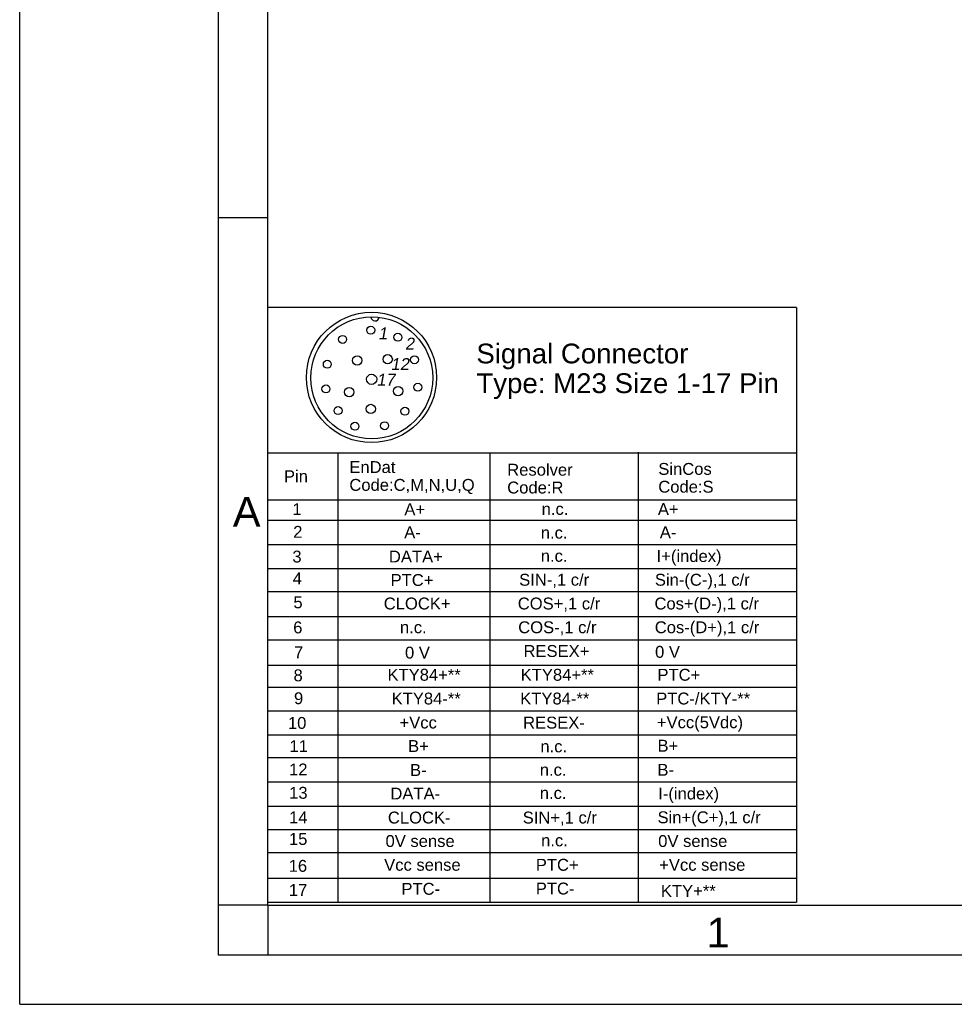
# Model space of a CAD drawing. Header units: millimetres. Extents: x 0 to 420, y 0 to 297.
# Tile 1 of 58: x 0 to 94, y 0 to 99. Entities that reach past the tile are written whole.
import ezdxf

# ---------------------------------------------------------------- set-up
doc = ezdxf.new("R2010")
doc.units = ezdxf.units.MM
doc.header["$LTSCALE"] = 23.1
doc.layers.get('0').update_dxf_attribs({"linetype": 'CONTINUOUS'})
doc.layers.add('DETAIL', color=7, linetype='CONTINUOUS')
doc.styles.get("Standard").update_dxf_attribs({"font": 'arial.ttf'})
doc.styles.add('TEXTSTYLE_2', font='arial.ttf')

# ---------------------------------------------------------------- blocks, each defined once
blk = doc.blocks.new('17PINS_BL6', base_point=(51.626, 40.177))
at = {"layer": 'DETAIL', "color": 2, "linetype": 'CONTINUOUS'}
for p, q in [((24.966, 70.177), (24.966, 10.177)), ((78.286, 70.177), (24.966, 70.177)), ((78.286, 70.177), (78.286, 10.243)), ((24.966, 55.566), (78.286, 55.566)), ((32.078, 55.566), (32.078, 10.243)), ((47.393, 55.566), (47.393, 10.243)), ((62.342, 55.632), (62.342, 10.243)), ((24.966, 50.82), (78.286, 50.82)), ((24.966, 48.783), (78.286, 48.783)), ((24.966, 46.327), (78.286, 46.327)), ((24.966, 43.896), (78.286, 43.896)), ((24.966, 41.599), (78.286, 41.599)), ((24.966, 39.074), (78.286, 39.074)), ((24.966, 36.701), (78.286, 36.701)), ((24.966, 34.16), (78.286, 34.16)), ((24.966, 31.938), (78.286, 31.938)), ((24.966, 29.551), (78.286, 29.551)), ((24.966, 27.157), (78.286, 27.157)), ((78.286, 24.829), (24.966, 24.829)), ((24.966, 22.404), (78.286, 22.404)), ((24.966, 19.967), (78.286, 19.967)), ((24.966, 17.617), (78.286, 17.617)), ((24.966, 15.286), (78.286, 15.286)), ((24.966, 12.716), (78.286, 12.716)), ((78.22, 10.243), (24.966, 10.243))]:
    blk.add_line(p, q, dxfattribs=at)
for centre, radius in [((35.458, 63.148), 6.566), ((35.484, 63.107), 6.147), ((35.388, 67.906), 0.402), ((38.115, 67.191), 0.402), ((32.543, 66.984), 0.402), ((31.006, 64.469), 0.402), ((34.016, 64.866), 0.47), ((37.091, 64.982), 0.47), ((39.792, 64.933), 0.402), ((35.473, 62.958), 0.515), ((40.127, 62.161), 0.402), ((30.866, 61.989), 0.402), ((33.22, 61.67), 0.47), ((38.133, 61.773), 0.47), ((32.089, 59.81), 0.402), ((35.388, 59.971), 0.47), ((38.831, 59.747), 0.402), ((33.788, 58.223), 0.402), ((36.783, 58.287), 0.402)]:
    blk.add_circle(centre, radius, dxfattribs=at)
blk.add_arc((35.816, 69.245), 0.403, 178.78342, 355.02733, dxfattribs=at)
at = {"layer": 'DETAIL', "color": 2, "linetype": 'CONTINUOUS', "oblique": 10}
for s, height, p in [('1', 1.196, (36.127, 66.984)), ('2', 1.196, (38.834, 65.954)), ('12', 1.1964, (37.38, 63.892)), ('17', 1.1964, (35.957, 62.317))]:
    blk.add_text(s, height=height, dxfattribs=at).set_placement(p)
at = {"layer": 'DETAIL', "color": 2, "linetype": 'CONTINUOUS'}
for s, height, p in [('Signal Connector', 1.99395, (46.027, 64.56)), ('Type: M23 Size 1-17 Pin', 1.99395, (46.027, 61.569)), ('EnDat', 1.1964, (33.226, 53.519)), ('SinCos', 1.1964, (64.363, 53.334)), ('Pin', 1.1964, (26.636, 52.593)), ('Resolver', 1.1964, (49.138, 53.251)), ('Code:C,M,N,U,Q', 1.19637, (33.226, 51.724)), ('Code:R', 1.1964, (49.138, 51.457)), ('Code:S', 1.1964, (64.363, 51.539)), ('1', 1.196, (27.488, 49.28)), ('A+', 1.1964, (38.769, 49.265)), ('n.c.', 1.1964, (52.605, 49.304)), ('A+', 1.1964, (64.32, 49.292)), ('2', 1.196, (27.567, 46.993)), ('A-', 1.1964, (38.756, 46.953)), ('n.c.', 1.1964, (52.521, 46.911)), ('A-', 1.1964, (64.519, 46.953)), ('3', 1.196, (27.486, 44.503)), ('DATA+', 1.1964, (37.214, 44.506)), ('I+(index)', 1.1964, (64.191, 44.56)), ('n.c.', 1.1964, (52.52, 44.578)), ('4', 1.196, (27.52, 42.307)), ('PTC+', 1.1964, (37.382, 42.141)), ('SIN-,1 c/r', 1.1964, (50.341, 42.168)), ('Sin-(C-),1 c/r', 1.19637, (64.019, 42.168)), ('5', 1.196, (27.587, 39.895)), ('CLOCK+', 1.1964, (36.693, 39.775)), ('COS+,1 c/r', 1.1964, (50.199, 39.775)), ('Cos+(D-),1 c/r', 1.19637, (63.975, 39.775)), ('Cos-(D+),1 c/r', 1.19637, (64.008, 37.382)), ('6', 1.196, (27.568, 37.367)), ('n.c.', 1.1964, (38.326, 37.382)), ('COS-,1 c/r', 1.1964, (50.246, 37.382)), ('7', 1.196, (27.651, 34.857)), ('0 V', 1.1964, (38.837, 34.827)), ('RESEX+', 1.1964, (50.776, 34.989)), ('0 V', 1.1964, (64.039, 34.905)), ('8', 1.196, (27.6, 32.543)), ('KTY84+**', 1.1964, (37.069, 32.597)), ('KTY84+**', 1.1964, (50.493, 32.597)), ('PTC+', 1.1964, (64.278, 32.597)), ('9', 1.196, (27.647, 30.231)), ('KTY84-**', 1.1964, (37.487, 30.204)), ('KTY84-**', 1.1964, (50.447, 30.204)), ('PTC-/KTY-**', 1.19637, (64.152, 30.204)), ('10', 1.1964, (27.036, 27.745)), ('+Vcc', 1.1964, (38.284, 27.784)), ('RESEX-', 1.1964, (50.738, 27.777)), ('+Vcc(5Vdc)', 1.1964, (64.219, 27.811)), ('11', 1.1964, (27.193, 25.407)), ('B+', 1.1964, (39.147, 25.418)), ('n.c.', 1.1964, (52.48, 25.385)), ('B+', 1.1964, (64.287, 25.452)), ('12', 1.1964, (27.151, 23.059)), ('B-', 1.1964, (39.344, 23.004)), ('n.c.', 1.1964, (52.42, 23.026)), ('B-', 1.1964, (64.278, 23.026)), ('13', 1.1964, (27.159, 20.709)), ('DATA-', 1.1964, (37.362, 20.633)), ('I-(index)', 1.1964, (64.361, 20.633)), ('n.c.', 1.1964, (52.42, 20.687)), ('14', 1.1964, (27.151, 18.232)), ('CLOCK-', 1.1964, (37.111, 18.213)), ('SIN+,1 c/r', 1.1964, (50.698, 18.213)), ('Sin+(C+),1 c/r', 1.19637, (64.287, 18.24)), ('15', 1.1964, (27.139, 16.055)), ('0V sense', 1.1964, (36.874, 15.847)), ('0V sense', 1.1964, (64.354, 15.847)), ('n.c.', 1.1964, (52.555, 15.915)), ('16', 1.1964, (27.112, 13.347)), ('Vcc sense', 1.1964, (36.735, 13.455)), ('PTC+', 1.1964, (52.019, 13.455)), ('+Vcc sense', 1.1964, (64.455, 13.455)), ('17', 1.1964, (27.132, 10.915)), ('PTC-', 1.1964, (38.474, 11.035)), ('PTC-', 1.1964, (52.019, 11.062)), ('KTY+**', 1.1964, (64.624, 10.826))]:
    blk.add_text(s, height=height, dxfattribs=at).set_placement(p)

msp = doc.modelspace()

# ---------------------------------------------------------------- linework, layer by layer
at = {"color": 2, "linetype": 'CONTINUOUS'}
for p, q in [((0, 0), (0, 297)), ((20, 292), (20, 5)), ((20, 79.25), (25, 79.25)), ((25, 10), (20, 10)), ((25, 10), (25, 5)), ((20, 5), (415, 5)), ((0, 0), (232.75, 0))]:
    msp.add_line(p, q, dxfattribs=at)
at = {"color": 7, "linetype": 'CONTINUOUS'}
for q in [(25, 287), (410, 10)]:
    msp.add_line((25, 10), q, dxfattribs=at)

# ---------------------------------------------------------------- block references
at = {"layer": 'DETAIL', "color": 2, "linetype": 'CONTINUOUS'}
msp.add_blockref('17PINS_BL6', (51.62572, 40.1773), dxfattribs=at)

# ---------------------------------------------------------------- texts
at = {"color": 2, "linetype": 'CONTINUOUS', "char_height": 3, "attachment_point": 1, "line_spacing_factor": 0.9, "style": 'TEXTSTYLE_2'}
for s, insert, width in [('A', (21.4816, 51.11363), 2.7881041), ('1', (69.23353, 8.72631), 2.330855)]:
    msp.add_mtext(s, dxfattribs=dict(at, insert=insert, width=width))

doc.saveas('drawing.dxf')
